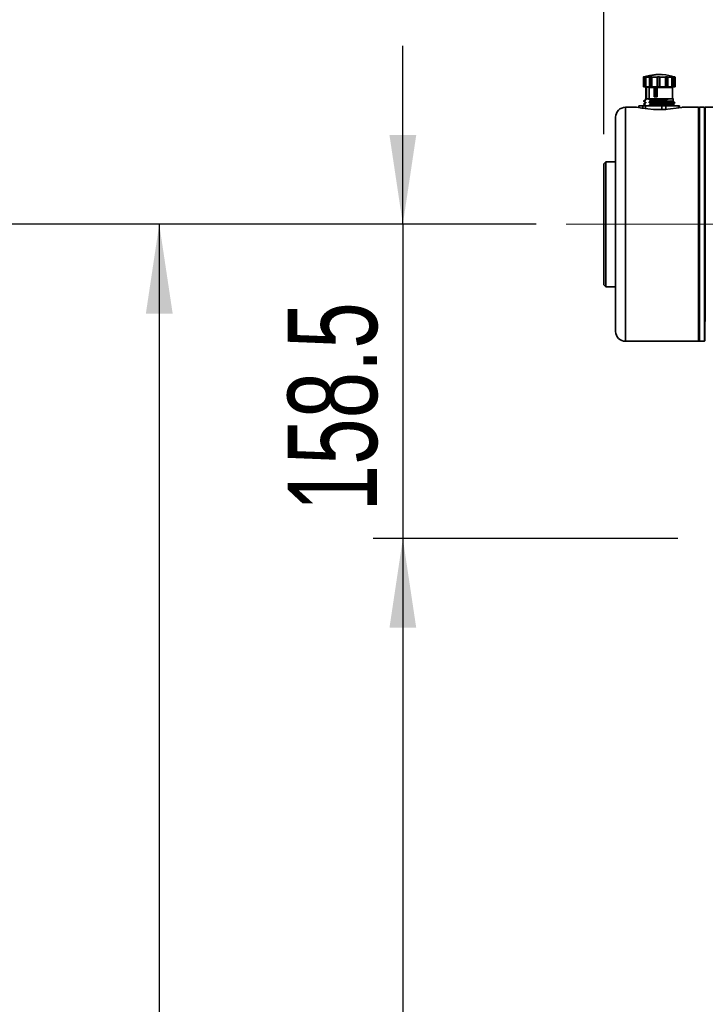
# Model space of a CAD drawing. Header units: millimetres. Extents: x 3 to 614, y 2 to 209.
# Tile 11 of 57: x 34 to 57, y 150 to 183. Entities that reach past the tile are written whole.
import ezdxf

# ---------------------------------------------------------------- set-up
doc = ezdxf.new("R2010")
doc.units = ezdxf.units.MM
doc.linetypes.add('CENTERX2', pattern=[20.32, 12.7, -2.54, 2.54, -2.54])
doc.layers.add('尺寸线', color=5, linetype='Continuous')
doc.styles.add('SLDTEXTSTYLE1', font='TXT', dxfattribs={"width": 0.7})
doc.dimstyles.new('SLDDIMSTYLE0', dxfattribs={"dimtxt": 3, "dimasz": 3, "dimexe": 0, "dimexo": 0.0625, "dimgap": 0.75, "dimtad": 2, "dimdec": 3, "dimlfac": 15, "dimrnd": 1e-09, "dimzin": 12, "dimdsep": 46, "dimtxsty": 'SLDTEXTSTYLE1', "dimsah": 1, "dimcen": 0.09, "dimadec": 0, "dimazin": 3, "dimtfac": 1, "dimtdec": 3, "dimtmove": 0, "dimatfit": 0, "dimfxl": 1, "dimfrac": 2, "dimtolj": 1, "dimtzin": 12, "dimarcsym": 0})
doc.dimstyles.new('SLDDIMSTYLE1', dxfattribs={"dimtxt": 3, "dimasz": 3, "dimexe": 0, "dimexo": 0.0625, "dimgap": 0.75, "dimtad": 2, "dimdec": 3, "dimlfac": 15, "dimrnd": 1e-09, "dimzin": 12, "dimdsep": 46, "dimtxsty": 'SLDTEXTSTYLE1', "dimsah": 1, "dimcen": 0.09, "dimadec": 0, "dimazin": 3, "dimtfac": 1, "dimtdec": 3, "dimtofl": 0, "dimtmove": 0, "dimatfit": 3, "dimfxl": 1, "dimfrac": 2, "dimtolj": 1, "dimtzin": 12, "dimarcsym": 0})

# ---------------------------------------------------------------- blocks, each defined once
blk = doc.blocks.new('_D_2')
at = {"layer": '尺寸线', "transparency": 16777216}
for p, q in [((50.948, 176.039), (30.336, 176.039)), ((31.336, 56.039), (31.336, 176.039)), ((46.926, 56.039), (30.336, 56.039))]:
    blk.add_line(p, q, dxfattribs=at)
for start, end in [(63.4349, 116.5651), (243.4349, 296.5651)]:
    blk.add_arc((29.59, 116.039), 3.904, start, end, dxfattribs=at)
for points in [[(31.336, 176.039), (30.886, 173.039), (31.786, 173.039)], [(31.336, 56.039), (31.786, 59.039), (30.886, 59.039)]]:
    blk.add_solid(points, dxfattribs=at)
at = {"layer": '尺寸线', "transparency": 16777216, "insert": (27.469, 112.547), "char_height": 3, "attachment_point": 1, "rotation": 90, "style": 'SLDTEXTSTYLE1'}
blk.add_mtext('1800', dxfattribs=at)
blk = doc.blocks.new('_D_4')
at = {"layer": '尺寸线', "transparency": 16777216}
for p, q in [((50.948, 176.039), (37.28, 176.039)), ((38.28, 176.039), (38.28, 112.705)), ((62.741, 112.705), (37.28, 112.705))]:
    blk.add_line(p, q, dxfattribs=at)
for centre, start, end in [((36.534, 143.499), 63.4349, 116.5651), ((36.534, 145.245), 243.4349, 296.5651)]:
    blk.add_arc(centre, 3.904, start, end, dxfattribs=at)
for points in [[(38.28, 176.039), (37.83, 173.039), (38.73, 173.039)], [(38.28, 112.705), (38.73, 115.705), (37.83, 115.705)]]:
    blk.add_solid(points, dxfattribs=at)
at = {"layer": '尺寸线', "transparency": 16777216, "insert": (34.413, 141.753), "char_height": 3, "attachment_point": 1, "rotation": 90, "style": 'SLDTEXTSTYLE1'}
blk.add_mtext('950', dxfattribs=at)
blk = doc.blocks.new('_D_6')
at = {"layer": '尺寸线', "transparency": 16777216}
for p, q in [((46.465, 176.039), (46.465, 182.039)), ((50.948, 176.039), (45.465, 176.039)), ((46.465, 176.039), (46.465, 165.472)), ((55.706, 165.472), (45.465, 165.472)), ((46.465, 165.472), (46.465, 159.472))]:
    blk.add_line(p, q, dxfattribs=at)
for points in [[(46.465, 176.039), (46.915, 179.039), (46.015, 179.039)], [(46.465, 165.472), (46.015, 162.472), (46.915, 162.472)]]:
    blk.add_solid(points, dxfattribs=at)
at = {"layer": '尺寸线', "transparency": 16777216, "insert": (42.598, 166.391), "char_height": 3, "attachment_point": 1, "rotation": 90, "style": 'SLDTEXTSTYLE1'}
blk.add_mtext('158.5', dxfattribs=at)
blk = doc.blocks.new('_D_8')
at = {"layer": '尺寸线', "transparency": 16777216}
for p, q in [((55.706, 165.472), (45.465, 165.472)), ((46.465, 165.472), (46.465, 112.705)), ((62.741, 112.705), (45.465, 112.705))]:
    blk.add_line(p, q, dxfattribs=at)
for points in [[(46.465, 165.472), (46.015, 162.472), (46.915, 162.472)], [(46.465, 112.705), (46.915, 115.705), (46.015, 115.705)]]:
    blk.add_solid(points, dxfattribs=at)
at = {"layer": '尺寸线', "transparency": 16777216, "insert": (42.598, 134.724), "char_height": 3, "attachment_point": 1, "rotation": 90, "style": 'SLDTEXTSTYLE1'}
blk.add_mtext('791.5', dxfattribs=at)
blk = doc.blocks.new('_D_9')
at = {"layer": '尺寸线', "transparency": 16777216}
for p, q in [((53.214, 179.072), (53.214, 186.851)), ((62.181, 183.328), (62.181, 186.851)), ((53.214, 185.851), (47.214, 185.851)), ((62.181, 185.851), (53.214, 185.851)), ((62.181, 185.851), (68.181, 185.851))]:
    blk.add_line(p, q, dxfattribs=at)
for points in [[(53.214, 185.851), (50.214, 186.301), (50.214, 185.401)], [(62.181, 185.851), (65.181, 185.401), (65.181, 186.301)]]:
    blk.add_solid(points, dxfattribs=at)
at = {"layer": '尺寸线', "transparency": 16777216, "insert": (53.333, 189.718), "char_height": 3, "attachment_point": 1, "style": 'SLDTEXTSTYLE1'}
blk.add_mtext('134.5', dxfattribs=at)

msp = doc.modelspace()

# ---------------------------------------------------------------- linework, layer by layer
at = {"color": 7, "linetype": 'Continuous', "lineweight": 35}
for p, q in [((54.54825, 180.989734), (54.54825, 180.656377)), ((54.548262, 180.989711), (54.589052, 180.989711)), ((54.548262, 180.989711), (54.548262, 180.656377)), ((54.589052, 180.656377), (54.589052, 180.989711)), ((54.603333, 180.992712), (54.603333, 180.656377)), ((54.628838, 180.990362), (54.628838, 180.656377)), ((54.630916, 180.989711), (54.757829, 180.989711)), ((54.630916, 180.989711), (54.630916, 180.656377)), ((54.757829, 180.656377), (54.757829, 180.989711)), ((54.759381, 181.029786), (54.759381, 181.038778)), ((54.774217, 180.992712), (54.774217, 180.656377)), ((54.827041, 180.991865), (54.827041, 180.656377)), ((54.834202, 180.989711), (55.013231, 180.989711)), ((54.834202, 180.989711), (54.834202, 180.656377)), ((55.013231, 180.656377), (55.013231, 180.989711)), ((55.027336, 180.992712), (55.027336, 180.656377)), ((55.090306, 180.656377), (55.090306, 180.992712)), ((55.103649, 180.989711), (55.286823, 180.989711)), ((55.103649, 180.989711), (55.103649, 180.656377)), ((55.286823, 180.656377), (55.286823, 180.989711)), ((55.295014, 180.656377), (55.295014, 180.992175)), ((55.350745, 180.656377), (55.350745, 180.992712)), ((55.367059, 180.989711), (55.505298, 180.989711)), ((55.367059, 180.989711), (55.367059, 180.656377)), ((55.505298, 180.656377), (55.505298, 180.989711)), ((55.508027, 180.656377), (55.508027, 180.990524)), ((55.538938, 180.656377), (55.538938, 180.992712)), ((55.553852, 180.989711), (55.610114, 180.989711)), ((55.553852, 180.989711), (55.553852, 180.656377)), ((55.610114, 180.656377), (55.610114, 180.989711)), ((55.610223, 180.656377), (55.610223, 180.989792)), ((55.613989, 180.656377), (55.613989, 180.989734)), ((54.548262, 180.656377), (54.54825, 180.656377)), ((54.548262, 180.656377), (54.589052, 180.656377)), ((54.603333, 180.656377), (54.589052, 180.656377)), ((54.603333, 180.656377), (54.628838, 180.656377)), ((54.630916, 180.656377), (54.628838, 180.656377)), ((54.630916, 180.656377), (54.757829, 180.656377)), ((54.644453, 180.656377), (54.63112, 180.643044)), ((54.63112, 180.643044), (54.63112, 180.256377)), ((54.651441, 180.643044), (54.63112, 180.643044)), ((54.651441, 180.256377), (54.651441, 180.643044)), ((54.744024, 180.643044), (54.744024, 180.256377)), ((54.911857, 180.643044), (54.744024, 180.643044)), ((54.774217, 180.656377), (54.757829, 180.656377)), ((54.774217, 180.656377), (54.827041, 180.656377)), ((54.834202, 180.656377), (54.827041, 180.656377)), ((54.834202, 180.656377), (55.013231, 180.656377)), ((54.916872, 180.656377), (54.84001, 180.656377)), ((54.911857, 180.643044), (54.915249, 180.643491)), ((54.911857, 180.323044), (54.911857, 180.643044)), ((54.918701, 180.643044), (54.915249, 180.643491)), ((54.918701, 180.643044), (54.951837, 180.643044)), ((54.918701, 180.323044), (54.918701, 180.643044)), ((54.951837, 180.643044), (54.950008, 180.656377)), ((54.951837, 180.643043), (54.951837, 180.323044)), ((54.977439, 180.643043), (55.003395, 180.643044)), ((54.985851, 180.656377), (54.97744, 180.643044)), ((54.97744, 180.323044), (54.97744, 180.643043)), ((55.011806, 180.656377), (54.985851, 180.656377)), ((55.003395, 180.643044), (55.006333, 180.643491)), ((55.003395, 180.643044), (55.003395, 180.323044)), ((55.00969, 180.643044), (55.006333, 180.643491)), ((55.00969, 180.643044), (55.00969, 180.323044)), ((55.00969, 180.643044), (55.53112, 180.643044)), ((55.027336, 180.656377), (55.013231, 180.656377)), ((55.027336, 180.656377), (55.090306, 180.656377)), ((55.103649, 180.656377), (55.090306, 180.656377)), ((55.103649, 180.656377), (55.286823, 180.656377)), ((55.295014, 180.656377), (55.286823, 180.656377)), ((55.295014, 180.656377), (55.350745, 180.656377)), ((55.367059, 180.656377), (55.350745, 180.656377)), ((55.367059, 180.656377), (55.505298, 180.656377)), ((55.508027, 180.656377), (55.505298, 180.656377)), ((55.508027, 180.656377), (55.538938, 180.656377)), ((55.53112, 180.643044), (55.517786, 180.656377)), ((55.53112, 180.256377), (55.53112, 180.643044)), ((55.553852, 180.656377), (55.538938, 180.656377)), ((55.553852, 180.656377), (55.610114, 180.656377)), ((55.610223, 180.656377), (55.610114, 180.656377)), ((55.613989, 180.656377), (55.610223, 180.656377)), ((54.586305, 180.156318), (54.617848, 180.137789)), ((54.609611, 180.139677), (54.622955, 180.1378)), ((54.619307, 180.144595), (54.612368, 180.141075)), ((54.614456, 180.237225), (54.614456, 180.214205)), ((54.614524, 180.256377), (54.614524, 180.236951)), ((54.631768, 180.256377), (54.615956, 180.256377)), ((54.631768, 180.241574), (54.616545, 180.236954)), ((54.631769, 180.133869), (54.617414, 180.129513)), ((54.617443, 180.121913), (54.631769, 180.12626)), ((54.617446, 180.214208), (54.631768, 180.218554)), ((54.631768, 180.256377), (54.631768, 180.241574)), ((54.631768, 180.256377), (54.740461, 180.256377)), ((54.631768, 180.241574), (54.631768, 180.218554)), ((54.631769, 180.133869), (54.631769, 180.12626)), ((54.740461, 180.249201), (54.740461, 180.256377)), ((54.740461, 180.226181), (54.740461, 180.249201)), ((54.740461, 180.133886), (54.740461, 180.149201)), ((54.918073, 180.323044), (54.911857, 180.323044)), ((54.959999, 180.323044), (54.918073, 180.323044)), ((55.003094, 180.323044), (54.959999, 180.323044)), ((55.00969, 180.323044), (55.003094, 180.323044)), ((55.45112, 180.163044), (55.252275, 180.163044)), ((55.302963, 180.235705), (55.286151, 180.206995)), ((55.286151, 180.206995), (55.302963, 180.180819)), ((55.302963, 180.235705), (55.302963, 180.180819)), ((55.331413, 180.248214), (55.331413, 180.171234)), ((55.539281, 180.087035), (55.59809, 180.121932)), ((55.546845, 180.170903), (55.546845, 180.186217)), ((55.547169, 180.186409), (55.547169, 180.263389)), ((55.570656, 180.151445), (55.553642, 180.161283)), ((54.314453, 179.972044), (53.947786, 179.972044)), ((53.947786, 179.972044), (53.947786, 172.105377)), ((54.398879, 180.023044), (54.398879, 179.956803)), ((54.528858, 180.023044), (54.398879, 180.023044)), ((54.528858, 179.936905), (54.528858, 180.023044)), ((54.617854, 180.023044), (54.528858, 180.023044)), ((54.581547, 180.058391), (54.620557, 180.035546)), ((54.614456, 180.037225), (54.614456, 180.020959)), ((54.631768, 180.041574), (54.617424, 180.037221)), ((54.617854, 180.023044), (54.617854, 179.924379)), ((55.172771, 180.023044), (54.617854, 180.023044)), ((54.631768, 180.041574), (54.631768, 180.023044)), ((54.740461, 180.033887), (54.740461, 180.041496)), ((55.172771, 179.903044), (55.172771, 180.023044)), ((55.300094, 180.023044), (55.172771, 180.023044)), ((55.172771, 179.903044), (55.300094, 179.903044)), ((55.300094, 180.023044), (55.300094, 179.903044)), ((55.725033, 180.023044), (55.300094, 180.023044)), ((55.540805, 180.082276), (55.541859, 180.079509)), ((55.570656, 180.051445), (55.553642, 180.061283)), ((55.603465, 180.023044), (55.612401, 180.024315)), ((55.610192, 180.023044), (55.612401, 180.024324)), ((55.725033, 179.950223), (55.725033, 180.023044)), ((55.76336, 180.023044), (55.725033, 180.023044)), ((55.76336, 180.023044), (55.76336, 179.956672)), ((56.40112, 179.972044), (55.837819, 179.972044)), ((56.40112, 172.105377), (56.40112, 179.972044)), ((56.427786, 179.972044), (56.414453, 179.958711)), ((56.414453, 179.958711), (56.414453, 172.118711)), ((56.414453, 178.810569), (56.414453, 179.958711)), ((56.60112, 179.972044), (56.427786, 179.972044)), ((56.427786, 179.972044), (56.427786, 178.819997)), ((56.614453, 179.958711), (56.60112, 179.972044)), ((56.60112, 172.105377), (56.60112, 179.972044)), ((56.627786, 179.972044), (56.614453, 179.958711)), ((56.614453, 179.958711), (56.614453, 172.118711)), ((56.614453, 172.77935), (56.614453, 179.958711)), ((57.60112, 179.972044), (56.627786, 179.972044)), ((56.627786, 179.972044), (56.627786, 172.768264)), ((53.614453, 172.438711), (53.614453, 179.638711)), ((56.414453, 172.118711), (56.414453, 178.810569)), ((56.427786, 178.819997), (56.427786, 172.105377)), ((53.28112, 178.138711), (53.214453, 178.072044)), ((53.614453, 178.138711), (53.28112, 178.138711)), ((53.28112, 178.138711), (53.28112, 173.938711)), ((53.214453, 174.005377), (53.214453, 178.072044)), ((53.214453, 174.005377), (53.28112, 173.938711)), ((53.28112, 173.938711), (53.614453, 173.938711)), ((56.614453, 172.118711), (56.614453, 172.77935)), ((53.947786, 172.105377), (56.40112, 172.105377)), ((56.414453, 172.118711), (56.427786, 172.105377)), ((56.427786, 172.105377), (56.60112, 172.105377)), ((56.60112, 172.105377), (56.614453, 172.118711)), ((56.614453, 172.118711), (56.627786, 172.105377))]:
    msp.add_line(p, q, dxfattribs=at)
for centre, radius, start, end in [((55.132305, 179.077032), 2, 95.0000017, 106.6510324), ((55.029934, 179.077032), 2, 73.7189772, 85.0493745), ((53.947786, 179.638711), 0.333333, 90, 180), ((55.081063, 183.865472), 3.968182, 258.861043, 280.9939991), ((56.40112, 179.958711), 0.013333, 0, 90), ((53.947786, 172.438711), 0.333333, 180, 270), ((56.40112, 172.118711), 0.013333, 270, 0)]:
    msp.add_arc(centre, radius, start, end, dxfattribs=at)
for points, knots in [([(54.557781, 180.992712), (54.55636, 180.992282), (54.553518, 180.991421), (54.550323, 180.990426), (54.548435, 180.989814), (54.548316, 180.989743), (54.548262, 180.989711)], [0, 0, 0, 0, 0.264608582, 0.52951118, 0.786527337, 1, 1, 1, 1]), ([(54.589052, 180.989711), (54.589741, 180.989752), (54.591118, 180.989834), (54.5946, 180.990478), (54.598795, 180.991439), (54.601779, 180.992276), (54.603333, 180.992712)], [0, 0, 0, 0, 0.242614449, 0.485073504, 0.731914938, 1, 1, 1, 1]), ([(54.632488, 180.992712), (54.632843, 180.992863), (54.635821, 180.994128), (54.640107, 180.996319), (54.642279, 180.998542), (54.640438, 180.999651), (54.635125, 180.999601), (54.627099, 180.998482), (54.617143, 180.996422), (54.608873, 180.994309), (54.604311, 180.992994), (54.603333, 180.992712)], [0, 0, 0, 0, 0.019610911, 0.164306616, 0.305540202, 0.440582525, 0.570527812, 0.69861982, 0.82856844, 0.963218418, 1, 1, 1, 1]), ([(54.632488, 180.992712), (54.631548, 180.992282), (54.629667, 180.991421), (54.628628, 180.990426), (54.629013, 180.989814), (54.630322, 180.989743), (54.630916, 180.989711)], [0, 0, 0, 0, 0.264608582, 0.52951118, 0.786527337, 1, 1, 1, 1]), ([(54.811807, 181.038778), (54.805786, 181.037516), (54.793736, 181.034993), (54.773869, 181.03166), (54.755624, 181.029164), (54.740918, 181.02779), (54.731396, 181.027654), (54.727894, 181.028732), (54.730677, 181.030899), (54.739517, 181.033943), (54.750308, 181.036741), (54.757606, 181.038379), (54.759381, 181.038778)], [0, 0, 0, 0, 0.109831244, 0.219771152, 0.328717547, 0.435726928, 0.541006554, 0.645498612, 0.750435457, 0.856844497, 0.96516159, 1, 1, 1, 1]), ([(54.757829, 180.989711), (54.759069, 180.989752), (54.76155, 180.989834), (54.765931, 180.990478), (54.7704, 180.991439), (54.77291, 180.992276), (54.774217, 180.992712)], [0, 0, 0, 0, 0.242614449, 0.485073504, 0.731914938, 1, 1, 1, 1]), ([(54.759381, 181.038778), (54.858039, 181.061413), (54.965287, 181.086019), (55.07253, 181.072147), (55.08112, 181.071035)], [0, 0, 0, 0, 0.91990187, 1, 1, 1, 1]), ([(54.827857, 180.996205), (54.826831, 180.997007), (54.824824, 180.998576), (54.817335, 180.999642), (54.807873, 180.999603), (54.797171, 180.998481), (54.786294, 180.996422), (54.778678, 180.994309), (54.775005, 180.992994), (54.774217, 180.992712)], [0, 0, 0, 0, 0.16900168, 0.330594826, 0.486088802, 0.639365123, 0.794863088, 0.95598675, 1, 1, 1, 1]), ([(55.202131, 181.062748), (55.170384, 181.067466), (55.040272, 181.086801), (54.910167, 181.059453), (54.811807, 181.038778)], [0, 0, 0, 0, 0.2440010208, 1, 1, 1, 1]), ([(54.827406, 180.992712), (54.827198, 180.992282), (54.826783, 180.991421), (54.828179, 180.990426), (54.830732, 180.989814), (54.833119, 180.989743), (54.834202, 180.989711)], [0, 0, 0, 0, 0.264608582, 0.52951118, 0.786527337, 1, 1, 1, 1]), ([(54.827406, 180.992712), (54.827526, 180.992864), (54.828118, 180.99361), (54.827941, 180.994258), (54.8278, 180.994775)], [0, 0, 0, 0, 0.203763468, 1, 1, 1, 1]), ([(55.013231, 180.989711), (55.014691, 180.989752), (55.017611, 180.989834), (55.021716, 180.990478), (55.025262, 180.991439), (55.026626, 180.992276), (55.027336, 180.992712)], [0, 0, 0, 0, 0.242614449, 0.485073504, 0.731914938, 1, 1, 1, 1]), ([(55.090306, 180.992712), (55.090149, 180.992863), (55.088829, 180.994128), (55.084673, 180.996319), (55.07575, 180.998542), (55.064986, 180.999651), (55.053817, 180.999601), (55.043331, 180.998482), (55.034442, 180.996422), (55.029521, 180.994309), (55.027722, 180.992994), (55.027336, 180.992712)], [0, 0, 0, 0, 0.019610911, 0.164306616, 0.305540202, 0.440582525, 0.570527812, 0.69861982, 0.82856844, 0.963218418, 1, 1, 1, 1]), ([(55.090306, 180.992712), (55.090886, 180.992282), (55.092048, 180.991421), (55.095505, 180.990426), (55.099543, 180.989814), (55.102367, 180.989743), (55.103649, 180.989711)], [0, 0, 0, 0, 0.264608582, 0.52951118, 0.786527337, 1, 1, 1, 1]), ([(55.286823, 180.989711), (55.288112, 180.989752), (55.290688, 180.989834), (55.293419, 180.990478), (55.295091, 180.991439), (55.294943, 180.992276), (55.294866, 180.992712)], [0, 0, 0, 0, 0.242614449, 0.485073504, 0.731914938, 1, 1, 1, 1]), ([(55.350745, 180.992712), (55.350358, 180.992863), (55.347116, 180.994128), (55.339841, 180.996319), (55.328283, 180.998542), (55.316918, 180.999651), (55.307088, 180.999601), (55.299614, 180.998482), (55.295098, 180.996422), (55.294191, 180.994309), (55.294747, 180.992994), (55.294866, 180.992712)], [0, 0, 0, 0, 0.019610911, 0.164306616, 0.305540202, 0.440582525, 0.570527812, 0.69861982, 0.82856844, 0.963218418, 1, 1, 1, 1]), ([(55.350745, 180.992712), (55.351958, 180.992282), (55.354385, 180.991421), (55.358976, 180.990426), (55.363417, 180.989814), (55.365922, 180.989743), (55.367059, 180.989711)], [0, 0, 0, 0, 0.264608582, 0.52951118, 0.786527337, 1, 1, 1, 1]), ([(55.538938, 180.992712), (55.538425, 180.992863), (55.534129, 180.994128), (55.525685, 180.996319), (55.51459, 180.998542), (55.505668, 180.999651), (55.499811, 180.999601), (55.497352, 180.998482), (55.498418, 180.996422), (55.501768, 180.994309), (55.504531, 180.992994), (55.505123, 180.992712)], [0, 0, 0, 0, 0.019610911, 0.164306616, 0.305540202, 0.440582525, 0.570527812, 0.69861982, 0.82856844, 0.963218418, 1, 1, 1, 1]), ([(55.505298, 180.989711), (55.506069, 180.989752), (55.507612, 180.989834), (55.508236, 180.990478), (55.507587, 180.991439), (55.505967, 180.992276), (55.505123, 180.992712)], [0, 0, 0, 0, 0.242614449, 0.485073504, 0.731914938, 1, 1, 1, 1]), ([(55.538938, 180.992712), (55.540458, 180.992282), (55.543501, 180.991421), (55.547996, 180.990426), (55.55165, 180.989814), (55.553165, 180.989743), (55.553852, 180.989711)], [0, 0, 0, 0, 0.264608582, 0.52951118, 0.786527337, 1, 1, 1, 1]), ([(55.581066, 180.99944), (55.580961, 180.999452), (55.580605, 180.999495), (55.583695, 180.998441), (55.589885, 180.996434), (55.596635, 180.994308), (55.600862, 180.992994), (55.601769, 180.992712)], [0, 0, 0, 0, 0.111151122, 0.37625429, 0.645199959, 0.923875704, 1, 1, 1, 1]), ([(55.604459, 180.992712), (55.603957, 180.992863), (55.599757, 180.994129), (55.592461, 180.996302), (55.584568, 180.998597), (55.582337, 180.999182), (55.581246, 180.999468)], [0, 0, 0, 0, 0.044511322, 0.372930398, 0.693491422, 1, 1, 1, 1]), ([(55.610114, 180.989711), (55.610162, 180.989752), (55.610257, 180.989834), (55.608608, 180.990478), (55.605811, 180.991439), (55.603153, 180.992276), (55.601769, 180.992712)], [0, 0, 0, 0, 0.242614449, 0.485073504, 0.731914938, 1, 1, 1, 1]), ([(55.604459, 180.992712), (55.605879, 180.992282), (55.608722, 180.991421), (55.611917, 180.990426), (55.613805, 180.989814), (55.613923, 180.989743), (55.613977, 180.989711)], [0, 0, 0, 0, 0.264608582, 0.52951118, 0.786527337, 1, 1, 1, 1]), ([(54.651441, 180.643044), (54.666872, 180.648044), (54.697733, 180.658044), (54.728594, 180.648044), (54.744024, 180.643044)], [0, 0, 0, 0, 0.499999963, 1, 1, 1, 1]), ([(54.951837, 180.64304), (54.954118, 180.643039), (54.958681, 180.643038), (54.963149, 180.643037), (54.965383, 180.643037)], [0, 0, 0, 0, 0.5000114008, 1, 1, 1, 1]), ([(54.965383, 180.643037), (54.967553, 180.643037), (54.971893, 180.643038), (54.975592, 180.643039), (54.977441, 180.64304)], [0, 0, 0, 0, 0.4999885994, 1, 1, 1, 1]), ([(54.548255, 180.175047), (54.554389, 180.179054), (54.571128, 180.189989), (54.598872, 180.205627), (54.62079, 180.21424), (54.631768, 180.218554)], [0, 0, 0, 0, 0.224004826, 0.611319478, 1, 1, 1, 1]), ([(54.619307, 180.144595), (54.607372, 180.148436), (54.589442, 180.154206), (54.565843, 180.165393), (54.55412, 180.171829), (54.548255, 180.175049)], [0, 0, 0, 0, 0.498683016, 0.749215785, 1, 1, 1, 1]), ([(54.548255, 180.075045), (54.553769, 180.078658), (54.568194, 180.088109), (54.591814, 180.101754), (54.610137, 180.10983), (54.619308, 180.113873)], [0, 0, 0, 0, 0.236072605, 0.61759961, 1, 1, 1, 1]), ([(54.631784, 180.118362), (54.622756, 180.119295), (54.611308, 180.120479), (54.616372, 180.121662), (54.617443, 180.121913)], [0, 0, 0, 0, 0.788584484, 1, 1, 1, 1]), ([(54.619307, 180.144595), (54.622293, 180.143592), (54.626308, 180.142244), (54.630393, 180.13835), (54.631461, 180.135993), (54.631729, 180.134764), (54.631755, 180.134162), (54.631769, 180.133869)], [0, 0, 0, 0, 0.64125536, 0.862111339, 0.937367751, 0.969463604, 1, 1, 1, 1]), ([(54.631769, 180.12626), (54.631756, 180.125963), (54.631729, 180.125351), (54.631465, 180.12409), (54.630422, 180.12162), (54.626368, 180.117204), (54.622323, 180.115295), (54.619308, 180.113873)], [0, 0, 0, 0, 0.0302701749, 0.0623921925, 0.137946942, 0.3576531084, 1, 1, 1, 1]), ([(54.74046, 180.133886), (54.777903, 180.135586), (54.852787, 180.138984), (54.997603, 180.144081), (55.148497, 180.149179), (55.292939, 180.154276), (55.416648, 180.159374), (55.502587, 180.164471), (55.545446, 180.168315), (55.542789, 180.17046), (55.542238, 180.170905)], [0, 0, 0, 0, 0.137700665, 0.275401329, 0.413101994, 0.550802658, 0.688503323, 0.826203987, 0.963904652, 1, 1, 1, 1]), ([(54.740461, 180.226181), (54.781261, 180.228017), (54.86285, 180.231688), (55.021384, 180.237198), (55.186232, 180.242706), (55.283015, 180.246378), (55.33141, 180.248214)], [0, 0, 0, 0, 0.250027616, 0.499985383, 0.749971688, 1, 1, 1, 1]), ([(54.740461, 180.226181), (54.75449, 180.22237), (54.775584, 180.216639), (54.803314, 180.203978), (54.817084, 180.196465), (54.823974, 180.192706)], [0, 0, 0, 0, 0.49804717, 0.748841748, 1, 1, 1, 1]), ([(54.823974, 180.192708), (54.817827, 180.188694), (54.80108, 180.177757), (54.773336, 180.16212), (54.751432, 180.153512), (54.740461, 180.149201)], [0, 0, 0, 0, 0.2244912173, 0.6115644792, 1, 1, 1, 1]), ([(55.331408, 180.171234), (55.283019, 180.169398), (55.186241, 180.165726), (55.021376, 180.160218), (54.862829, 180.154709), (54.78125, 180.151037), (54.740461, 180.149201)], [0, 0, 0, 0, 0.249998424, 0.499997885, 0.749998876, 1, 1, 1, 1]), ([(54.75292, 180.12316), (54.749934, 180.124163), (54.74592, 180.125512), (54.741835, 180.129407), (54.740768, 180.131763), (54.740501, 180.132991), (54.740474, 180.133593), (54.740461, 180.133887)], [0, 0, 0, 0, 0.641397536, 0.862151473, 0.93738069, 0.969468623, 1, 1, 1, 1]), ([(54.75292, 180.12316), (54.791094, 180.1248), (54.867441, 180.128078), (55.01053, 180.132997), (55.158113, 180.137915), (55.298855, 180.142834), (55.419346, 180.147752), (55.505823, 180.152671), (55.552098, 180.156907), (55.549808, 180.159503), (55.548964, 180.16046)], [0, 0, 0, 0, 0.131862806, 0.26372569, 0.395588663, 0.527451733, 0.659314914, 0.791178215, 0.923041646, 1, 1, 1, 1]), ([(54.75292, 180.12316), (54.764855, 180.119319), (54.782786, 180.113549), (54.806386, 180.102362), (54.818109, 180.095925), (54.823974, 180.092706)], [0, 0, 0, 0, 0.498682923, 0.749215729, 1, 1, 1, 1]), ([(54.823974, 180.092709), (54.81846, 180.089096), (54.804035, 180.079645), (54.780415, 180.066001), (54.762092, 180.057924), (54.752921, 180.053881)], [0, 0, 0, 0, 0.236070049, 0.617598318, 1, 1, 1, 1]), ([(54.823975, 180.192706), (54.860192, 180.193896), (54.932626, 180.196276), (55.051985, 180.199846), (55.172628, 180.203416), (55.24831, 180.205796), (55.286149, 180.206986)], [0, 0, 0, 0, 0.249996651, 0.499992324, 0.750005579, 1, 1, 1, 1]), ([(54.823975, 180.092706), (54.864177, 180.094023), (54.94458, 180.096657), (55.077769, 180.100608), (55.210075, 180.104559), (55.334626, 180.10851), (55.444128, 180.112462), (55.529208, 180.116413), (55.580509, 180.119497), (55.591358, 180.121264), (55.594122, 180.121715)], [0, 0, 0, 0, 0.136204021, 0.272406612, 0.408609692, 0.544816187, 0.68102423, 0.817229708, 0.953433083, 1, 1, 1, 1]), ([(55.492479, 180.256377), (55.461901, 180.256377), (55.398633, 180.256377), (55.247117, 180.256377), (55.075418, 180.256377), (54.966258, 180.256377), (54.913501, 180.256377)], [0, 0, 0, 0, 0.241646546, 0.5, 0.758353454, 1, 1, 1, 1]), ([(55.331413, 180.248214), (55.328208, 180.24794), (55.321679, 180.247381), (55.310423, 180.243919), (55.305991, 180.239039), (55.302963, 180.235705)], [0, 0, 0, 0, 0.233966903, 0.476656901, 1, 1, 1, 1]), ([(55.302963, 180.180819), (55.304315, 180.179237), (55.306946, 180.176159), (55.313659, 180.173095), (55.321735, 180.171256), (55.32823, 180.171241), (55.331413, 180.171234)], [0, 0, 0, 0, 0.2696078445, 0.5244007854, 0.7668936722, 1, 1, 1, 1]), ([(55.492474, 180.256377), (55.471223, 180.255017), (55.428722, 180.252296), (55.36385, 180.249575), (55.331413, 180.248214)], [0, 0, 0, 0, 0.499996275, 1, 1, 1, 1]), ([(55.331413, 180.171234), (55.368153, 180.172796), (55.441633, 180.175921), (55.511774, 180.180607), (55.546686, 180.184039), (55.544087, 180.185907), (55.543661, 180.186214)], [0, 0, 0, 0, 0.312864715, 0.62572943, 0.9385941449, 1, 1, 1, 1]), ([(55.482154, 180.186377), (55.484681, 180.186377), (55.490786, 180.186377), (55.474185, 180.186377), (55.464453, 180.186377)], [0, 0, 0, 0, 0.4137829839, 1, 1, 1, 1]), ([(55.541529, 180.256377), (55.542314, 180.256377), (55.545515, 180.256377), (55.515297, 180.256377), (55.492479, 180.256377)], [0, 0, 0, 0, 0.244914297, 1, 1, 1, 1]), ([(55.550128, 180.093229), (55.547829, 180.092196), (55.5447, 180.090791), (55.54176, 180.086674), (55.540925, 180.084141), (55.540844, 180.082878), (55.540805, 180.082275)], [0, 0, 0, 0, 0.615032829, 0.836789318, 0.922188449, 1, 1, 1, 1]), ([(55.550128, 180.093229), (55.560592, 180.097529), (55.576306, 180.103985), (55.596988, 180.115091), (55.607262, 180.121245), (55.612402, 180.124323)], [0, 0, 0, 0, 0.499122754, 0.749478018, 1, 1, 1, 1]), ([(55.612402, 180.124315), (55.606922, 180.128136), (55.595963, 180.13578), (55.58202, 180.144941), (55.573464, 180.149582), (55.570507, 180.151187)], [0, 0, 0, 0, 0.3955071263, 0.7910208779, 1, 1, 1, 1]), ([(54.631768, 180.041574), (54.617739, 180.045384), (54.596646, 180.051113), (54.568915, 180.063773), (54.555145, 180.071287), (54.548255, 180.075047)], [0, 0, 0, 0, 0.498045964, 0.748840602, 1, 1, 1, 1]), ([(55.541859, 180.079509), (55.543146, 180.078732), (55.547247, 180.076256), (55.503246, 180.072081), (55.416472, 180.066983), (55.292987, 180.061886), (55.148485, 180.056788), (54.997607, 180.051691), (54.852787, 180.046593), (54.777903, 180.043195), (54.740461, 180.041496)], [0, 0, 0, 0, 0.061308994, 0.195407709, 0.329506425, 0.46360514, 0.597703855, 0.73180257, 0.865901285, 1, 1, 1, 1]), ([(54.740461, 180.033887), (54.777903, 180.035586), (54.852786, 180.038984), (54.997607, 180.044082), (55.148484, 180.049179), (55.292987, 180.054277), (55.416471, 180.059374), (55.503251, 180.064472), (55.547264, 180.06865), (55.54315, 180.071129), (55.541856, 180.071908)], [0, 0, 0, 0, 0.134067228, 0.268134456, 0.402201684, 0.536268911, 0.670336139, 0.804403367, 0.938470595, 1, 1, 1, 1]), ([(54.740461, 180.041496), (54.740474, 180.041793), (54.740501, 180.042404), (54.740765, 180.043665), (54.741809, 180.046134), (54.745862, 180.050549), (54.749907, 180.052459), (54.752921, 180.053881)], [0, 0, 0, 0, 0.030263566, 0.062382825, 0.137942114, 0.357681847, 1, 1, 1, 1]), ([(54.75292, 180.02316), (54.749934, 180.024163), (54.74592, 180.025512), (54.741835, 180.029407), (54.740768, 180.031763), (54.740501, 180.032991), (54.740474, 180.033593), (54.740461, 180.033887)], [0, 0, 0, 0, 0.641398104, 0.862151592, 0.937380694, 0.96946861, 1, 1, 1, 1]), ([(54.75292, 180.02316), (54.791094, 180.024799), (54.867442, 180.028078), (55.010531, 180.032997), (55.158114, 180.037915), (55.298856, 180.042834), (55.419347, 180.047752), (55.505824, 180.052671), (55.552099, 180.056907), (55.549808, 180.059503), (55.548964, 180.06046)], [0, 0, 0, 0, 0.131862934, 0.263725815, 0.395588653, 0.527451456, 0.659314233, 0.791176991, 0.923039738, 1, 1, 1, 1]), ([(55.535318, 180.087052), (55.525535, 180.085832), (55.502608, 180.082973), (55.418097, 180.078474), (55.29919, 180.073555), (55.158024, 180.068637), (55.010555, 180.063718), (54.867436, 180.0588), (54.791092, 180.055521), (54.752921, 180.053881)], [0, 0, 0, 0, 0.110345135, 0.258620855, 0.406896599, 0.555172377, 0.703448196, 0.851724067, 1, 1, 1, 1]), ([(55.548376, 180.090147), (55.54966, 180.089535), (55.551823, 180.088503), (55.540088, 180.087472), (55.535318, 180.087052)], [0, 0, 0, 0, 0.593482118, 1, 1, 1, 1]), ([(55.612401, 180.024315), (55.606922, 180.028136), (55.595963, 180.03578), (55.582019, 180.044941), (55.573464, 180.049582), (55.570507, 180.051187)], [0, 0, 0, 0, 0.3955084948, 0.7910236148, 1, 1, 1, 1])]:
    msp.add_open_spline(points, degree=3, knots=knots, dxfattribs=at)
for points in [[(54.740461, 180.249201), (54.766016, 180.250397), (54.817125, 180.252789), (54.881376, 180.255181), (54.913501, 180.256377)], [(54.913501, 180.256377), (54.881362, 180.256377), (54.817084, 180.256377), (54.766002, 180.256377), (54.740461, 180.256377)]]:
    msp.add_open_spline(points, degree=3, dxfattribs=at)
at = {"layer": '尺寸线', "linetype": 'CENTERX2', "lineweight": 18}
msp.add_line((51.947786, 176.038711), (68.291653, 176.038711), dxfattribs=at)

# ---------------------------------------------------------------- dimensions: what is measured, and where the dimension line sits
at = {"layer": '尺寸线'}
dim = msp.add_linear_dim(base=(53.214453, 185.851049), p1=(62.181106, 182.328288), p2=(53.214453, 178.072044), dimstyle='SLDDIMSTYLE0', dxfattribs=at)
dim.commit()
dim.dimension.update_dxf_attribs({"geometry": '_D_9', "text_midpoint": (57.69778, 185.851049), "dimtype": 160})
for base, p1, p2, dimstyle, picture, middle in [((46.465324, 165.472057), (51.947786, 176.038711), (56.705952, 165.472057), 'SLDDIMSTYLE0', '_D_6', (46.465324, 170.755384)), ((46.465324, 112.705391), (56.705952, 165.472057), (63.741093, 112.705391), 'SLDDIMSTYLE1', '_D_8', (46.465324, 139.088724))]:
    dim = msp.add_linear_dim(base=base, p1=p1, p2=p2, angle=90, dimstyle=dimstyle, dxfattribs=at)
    dim.commit()
    dim.dimension.update_dxf_attribs({"geometry": picture, "text_midpoint": middle, "dimtype": 160})
for base, p1, p2, picture, middle in [((31.336081, 176.038711), (47.926386, 56.038724), (51.947786, 176.038711), '_D_2', (31.336081, 116.038717)), ((38.279774, 112.705391), (51.947786, 176.038711), (63.741093, 112.705391), '_D_4', (38.279774, 144.372051))]:
    dim = msp.add_linear_dim(base=base, p1=p1, p2=p2, angle=90, text='(<>)', dimstyle='SLDDIMSTYLE1', dxfattribs=at)
    dim.commit()
    dim.dimension.update_dxf_attribs({"geometry": picture, "text_midpoint": middle, "dimtype": 160})

doc.saveas('drawing.dxf')
